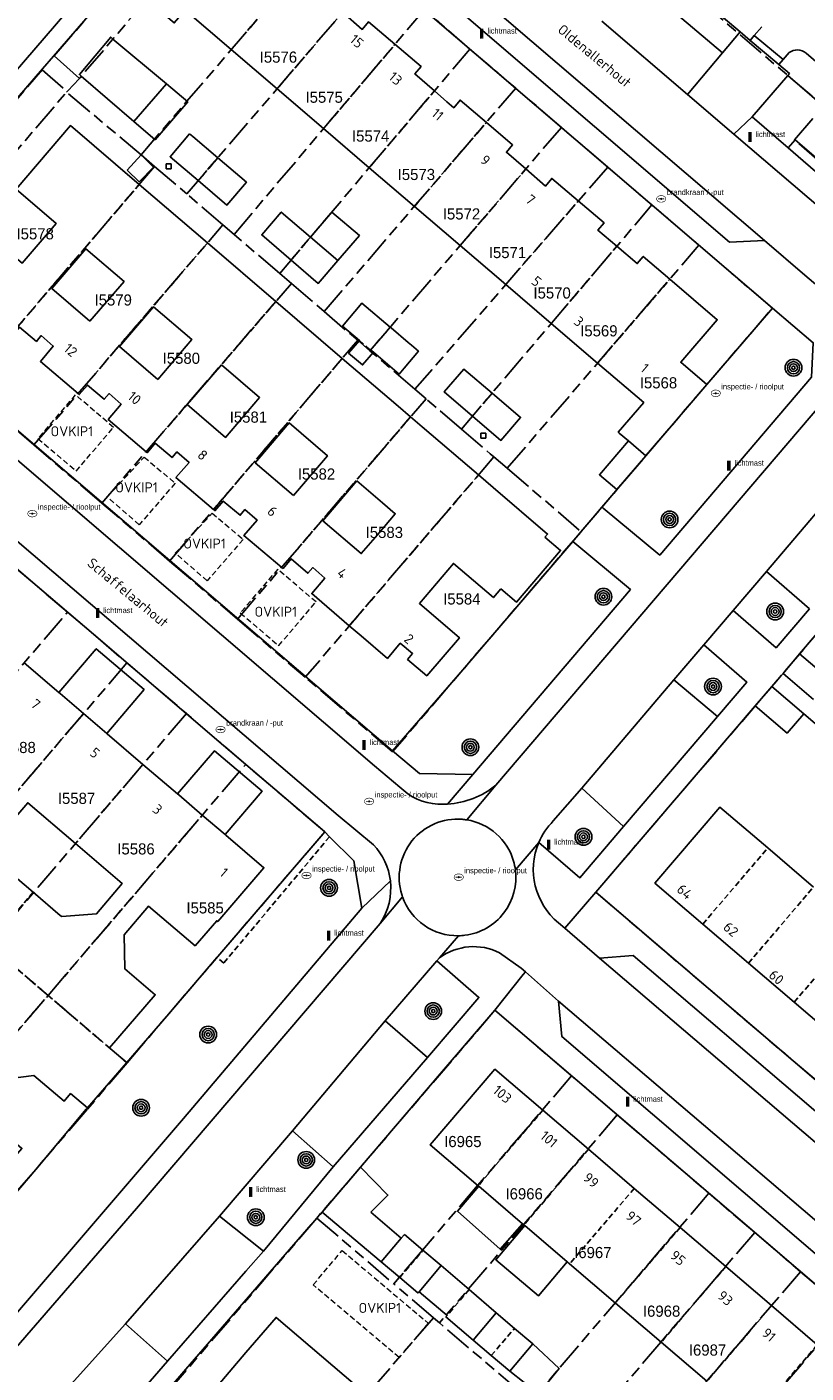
# Model space of a CAD drawing. Extents: x 168491 to 169507, y 481494 to 482503.
# Tile 71 of 108: x 169213 to 169283, y 481786 to 481907. Entities that reach past the tile are written whole.
import ezdxf
from ezdxf.enums import TextEntityAlignment as Align

# ---------------------------------------------------------------- set-up
doc = ezdxf.new("R2010")
doc.units = 0
doc.header["$LTSCALE"] = 0.5
doc.linetypes.add('KAD', pattern=[12, 5, -1, 2, -1, 2, -1])
doc.linetypes.add('STIPPELFIJN', pattern=[1.5, 1, -0.5])
doc.layers.get('0').update_dxf_attribs({"linetype": 'CONTINUOUS'})
for name, color, linetype in [('G01', 3, 'KAD'), ('G_BTD', 3, 'CONTINUOUS'), ('G_GBIP1', 7, 'CONTINUOUS'), ('G_PNDMV', 1, 'CONTINUOUS'), ('G_WGD', 2, 'CONTINUOUS'), ('NAR', 7, 'CONTINUOUS'), ('ORL', 7, 'CONTINUOUS'), ('OVKIP1', 7, 'CONTINUOUS'), ('PPAL', 7, 'CONTINUOUS'), ('PPUT', 7, 'CONTINUOUS'), ('PVGO', 7, 'CONTINUOUS'), ('Q23', 4, 'CONTINUOUS'), ('Z01', 2, 'CONTINUOUS')]:
    doc.layers.add(name, color=color, linetype=linetype)
doc.layers.add('OBWVM', color=7, linetype='CONTINUOUS', lineweight=70)
doc.styles.add('ISO', font='isocpeur.ttf', dxfattribs={"height": 1})

# ---------------------------------------------------------------- blocks, each defined once
blk = doc.blocks.new('BOOM')
at = {"color": 0}
for radius in [0.75, 0.55, 0.35, 0.15]:
    blk.add_circle((0, 0), radius, dxfattribs=at)
blk = doc.blocks.new('PAAL')
at = {"linetype": 'ByBlock', "lineweight": -2}
h = blk.add_hatch(color=0, dxfattribs=at)
h.dxf.hatch_style = 1
h.paths.add_polyline_path([(0.15, 0.8), (-0.15, 0.8), (-0.15, -0.1), (0, -0.1, -0.414214), (-0.1, 0, -1), (0.1, 0, -0.414214), (0, -0.1), (0.15, -0.1)])
at = {"linetype": 'ByBlock', "lineweight": -2, "true_color": 0x681648}
h = blk.add_hatch(color=219, dxfattribs=at)
h.dxf.hatch_style = 1
h.paths.add_polyline_path([(-0.1, 0, 1), (0.1, 0, 1)])
at = {"color": 0, "linetype": 'ByBlock', "lineweight": -2}
blk.add_attdef('PAAL', (0.5, 0.35), '', height=0.5, dxfattribs=at)
blk = doc.blocks.new('put')
at = {"linetype": 'ByBlock', "lineweight": -2}
h = blk.add_hatch(color=0, dxfattribs=at)
h.dxf.hatch_style = 1
edge = h.paths.add_edge_path()
edge.add_spline(control_points=[(0.44, 0), (0.44, 0.04), (0.43, 0.09), (0.36, 0.2), (0.28, 0.26), (0.09, 0.32), (-0.02, 0.33), (-0.22, 0.29), (-0.31, 0.24), (-0.42, 0.12), (-0.44, 0.06), (-0.44, -0.06), (-0.42, -0.12), (-0.33, -0.22), (-0.28, -0.26), (-0.1, -0.33), (0.04, -0.33), (0.27, -0.27), (0.37, -0.2), (0.43, -0.08), (0.44, -0.04), (0.44, 0)], knot_values=[0, 0, 0, 0, 0.380029, 0.380029, 1.118666, 1.118666, 1.857303, 1.857303, 2.59594, 2.59594, 3.13294, 3.13294, 3.66994, 3.66994, 4.20694, 4.20694, 5.079565, 5.079565, 5.952189, 5.952189, 6.283185, 6.283185, 6.283185, 6.283185], degree=3, periodic=0)
edge = h.paths.add_edge_path(flags=16)
edge.add_ellipse((0, 0), major_axis=(0.392, 0), ratio=0.689655, start_angle=0, end_angle=360)
h = blk.add_hatch(color=0, dxfattribs=at)
h.dxf.hatch_style = 1
h.paths.add_polyline_path([(-0.1, 0, -0.096396), (-0.09, 0.04), (-0.25, 0.04, 1), (-0.25, -0.04), (-0.09, -0.04, -0.096396)])
at = {"linetype": 'ByBlock', "lineweight": -2, "true_color": 0x681648}
h = blk.add_hatch(color=219, dxfattribs=at)
h.dxf.hatch_style = 1
h.paths.add_polyline_path([(0.1, 0, 1), (-0.1, 0, 1)])
at = {"linetype": 'ByBlock', "lineweight": -2}
h = blk.add_hatch(color=0, dxfattribs=at)
h.dxf.hatch_style = 1
h.paths.add_polyline_path([(0.25, 0.04), (0.09, 0.04, -0.096396), (0.1, 0, -0.096396), (0.09, -0.04), (0.25, -0.04, 1)])
at = {"color": 0, "linetype": 'ByBlock', "lineweight": -2}
blk.add_attdef('PUT', (0.5, 0.35), '', height=0.5, dxfattribs=at)
blk = doc.blocks.new('Q23')
for p, q in [((0.22, 0.22), (-0.23, 0.22)), ((-0.23, 0.22), (-0.23, -0.23)), ((0.22, -0.23), (0.22, 0.22)), ((-0.23, -0.23), (0.22, -0.23))]:
    blk.add_line(p, q)

msp = doc.modelspace()

# ---------------------------------------------------------------- linework, layer by layer
at = {"layer": 'G01'}
for p, q in [((169222.947, 481895.338), (169240.112, 481915.356)), ((169244.212, 481911.842), (169227.048, 481891.825)), ((169231.279, 481888.2), (169248.312, 481908.328)), ((169252.412, 481904.814), (169248.312, 481908.328)), ((169235.366, 481884.698), (169252.412, 481904.814)), ((169252.412, 481904.814), (169256.513, 481901.3)), ((169216.325, 481901.007), (169216.264, 481900.942)), ((169222.947, 481895.338), (169216.264, 481900.942)), ((169239.35, 481881.285), (169256.513, 481901.3)), ((169260.613, 481897.786), (169256.513, 481901.3)), ((169260.613, 481897.786), (169243.451, 481877.772)), ((169264.755, 481894.236), (169260.613, 481897.786)), ((169224.165, 481894.294), (169207.276, 481874.527)), ((169224.165, 481894.294), (169222.947, 481895.338)), ((169224.165, 481894.294), (169227.048, 481891.825)), ((169264.755, 481894.236), (169247.484, 481874.316)), ((169264.755, 481894.236), (169268.719, 481890.839)), ((169230.286, 481889.051), (169227.048, 481891.825)), ((169251.653, 481870.745), (169268.719, 481890.839)), ((169272.927, 481887.233), (169268.719, 481890.839)), ((169213.352, 481869.324), (169230.286, 481889.051)), ((169231.279, 481888.2), (169230.286, 481889.051)), ((169235.366, 481884.698), (169231.279, 481888.2)), ((169255.754, 481867.232), (169272.927, 481887.233)), ((169235.366, 481884.698), (169236.416, 481883.798)), ((169219.428, 481864.12), (169236.416, 481883.798)), ((169236.416, 481883.798), (169239.35, 481881.285)), ((169239.35, 481881.285), (169242.357, 481878.709)), ((169225.505, 481858.916), (169242.357, 481878.709)), ((169243.451, 481877.772), (169242.357, 481878.709)), ((169247.484, 481874.316), (169243.451, 481877.772)), ((169207.276, 481874.527), (169213.352, 481869.324)), ((169247.484, 481874.316), (169248.478, 481873.465)), ((169231.581, 481853.712), (169248.478, 481873.465)), ((169251.653, 481870.745), (169248.478, 481873.465)), ((169219.428, 481864.12), (169213.352, 481869.324)), ((169254.562, 481868.253), (169237.657, 481848.509)), ((169254.562, 481868.253), (169255.754, 481867.232)), ((169255.754, 481867.232), (169262.37, 481861.564)), ((169225.505, 481858.916), (169219.428, 481864.12)), ((169225.505, 481858.916), (169231.581, 481853.712)), ((169198.658, 481833.634), (169216.362, 481854.341)), ((169231.581, 481853.712), (169237.657, 481848.509)), ((169221.681, 481849.791), (169203.978, 481829.085)), ((169227.005, 481845.246), (169209.318, 481824.519)), ((169214.619, 481819.987), (169232.324, 481840.697)), ((169209.318, 481824.519), (169214.619, 481819.987)), ((169196.942, 481799.31), (169214.619, 481819.987)), ((169221.697, 481813.938), (169214.619, 481819.987)), ((169265.615, 481809.274), (169261.517, 481812.78)), ((169265.615, 481809.274), (169249.686, 481790.636)), ((169265.615, 481809.274), (169273.816, 481802.257)), ((169273.816, 481802.257), (169257.897, 481783.619)), ((169277.925, 481798.741), (169273.816, 481802.257)), ((169238.695, 481800.027), (169245.581, 481794.143)), ((169277.925, 481798.741), (169282.035, 481795.225)), ((169249.142, 481791.101), (169245.581, 481794.143)), ((169282.035, 481795.225), (169266.083, 481776.625)), ((169282.035, 481795.225), (169286.178, 481791.68)), ((169249.142, 481791.101), (169231.037, 481770.115)), ((169249.686, 481790.636), (169249.142, 481791.101)), ((169256.858, 481784.507), (169249.686, 481790.636))]:
    msp.add_line(p, q, dxfattribs=at)
for points in [[(169220.375, 481954.196), (169231.013, 481945.098), (169283.191, 481900.475), (169284.1, 481899.697)], [(169217.418, 481902.169), (169216.862, 481902.674), (169215.17, 481904.213), (169231.267, 481922.943), (169233.498, 481921.043), (169233.489, 481921.032)], [(169233.489, 481921.032), (169233.4, 481920.927), (169227.626, 481914.13), (169223.457, 481909.266), (169217.478, 481902.24), (169217.418, 481902.169)], [(169199.414, 481881.26), (169197.196, 481883.159), (169214.073, 481902.938), (169216.325, 481901.007)], [(169216.325, 481901.007), (169216.381, 481901.066), (169217.403, 481902.151), (169217.418, 481902.169)], [(169199.414, 481881.26), (169205.743, 481888.604), (169216.264, 481900.942)], [(169286.395, 481897.734), (169283.75, 481894.718), (169281.496, 481896.684), (169284.1, 481899.697)], [(169262.37, 481861.564), (169268.605, 481868.863), (169273.636, 481874.746), (169279.512, 481881.59), (169272.927, 481887.233)], [(169251.653, 481870.745), (169254.229, 481868.539), (169254.562, 481868.253)], [(169262.37, 481861.564), (169262.311, 481861.495), (169245.48, 481841.809), (169237.657, 481848.509)], [(169216.362, 481854.341), (169213.628, 481856.675), (169211.037, 481858.885)], [(169216.362, 481854.341), (169219.096, 481852.007), (169221.681, 481849.791)], [(169221.681, 481849.791), (169224.274, 481847.587), (169227.005, 481845.246)], [(169232.324, 481840.697), (169229.736, 481842.906), (169227.005, 481845.246)], [(169221.697, 481813.938), (169225.256, 481818.131), (169229.828, 481823.478), (169239.407, 481834.645), (169234.92, 481838.48), (169232.324, 481840.697)], [(169261.517, 481812.78), (169254.654, 481818.652), (169238.695, 481800.027)], [(169221.697, 481813.938), (169218.091, 481809.738), (169213.512, 481804.4), (169204.017, 481793.265), (169199.534, 481797.109), (169196.942, 481799.31)], [(169261.517, 481812.78), (169253.104, 481802.942), (169248.154, 481797.16), (169245.581, 481794.143)], [(169238.695, 481800.027), (169220.66, 481778.979), (169231.037, 481770.115)], [(169277.925, 481798.741), (169269.507, 481788.904), (169264.573, 481783.118), (169262.017, 481780.099)], [(169286.178, 481791.68), (169277.71, 481781.756), (169272.809, 481776.092), (169270.15, 481773.065)]]:
    msp.add_lwpolyline(points, dxfattribs=at)
msp.add_lwpolyline([(169296.222, 481867.29), (169338.781, 481830.894), (169306.257, 481792.865), (169263.681, 481829.241), (169272.866, 481839.963), (169287.057, 481856.574)], close=True, dxfattribs=at)
at = {"layer": 'G_BTD', "linetype": 'Continuous', "lineweight": 25, "transparency": 33554687}
for points in [[(169273.636, 481874.746), (169279.512, 481881.59)], [(169268.167, 481868.352), (169264.238, 481863.755)], [(169261.622, 481860.688), (169251.791, 481849.179), (169245.485, 481841.906)], [(169239.407, 481834.645), (169229.828, 481823.478), (169229.747, 481823.383)], [(169229.747, 481823.383), (169225.256, 481818.131), (169221.652, 481813.958)], [(169204.017, 481793.265), (169213.512, 481804.4), (169218.043, 481809.779), (169218.148, 481809.9)]]:
    msp.add_lwpolyline(points, dxfattribs=at)
at = {"layer": 'G_BTD', "linetype": 'STIPPELFIJN', "lineweight": -3, "transparency": 33554687}
msp.add_lwpolyline([(169239.837, 481834.217), (169230.353, 481822.884), (169229.747, 481823.383)], dxfattribs=at)
at = {"layer": 'G_GBIP1', "linetype": 'Continuous', "lineweight": 25, "transparency": 33554687}
for points in [[(169220.432, 481905.71), (169220.229, 481905.879), (169217.426, 481902.525), (169217.596, 481902.378)], [(169225.23, 481901.7), (169220.432, 481905.71)], [(169217.596, 481902.378), (169222.309, 481898.314)], [(169240.581, 481885.858), (169242.504, 481888.099), (169240.053, 481890.201), (169238.13, 481887.96)], [(169268.167, 481868.352), (169265.561, 481865.328), (169264.017, 481866.659), (169266.623, 481869.683)], [(169219.868, 481843.472), (169223.221, 481847.395), (169218.931, 481851.061), (169215.578, 481847.139)], [(169230.477, 481834.407), (169233.789, 481838.282), (169229.535, 481841.918), (169226.222, 481838.043)], [(169242.617, 481804.606), (169239.16, 481800.559), (169244.471, 481796.106)], [(169243.521, 481800.571), (169245.065, 481802.088), (169242.617, 481804.606)], [(169257.13, 481799.521), (169255.128, 481797.234), (169251.288, 481800.647), (169253.199, 481802.882)], [(169246.266, 481798.226), (169243.521, 481800.571)], [(169261.123, 481796.109), (169258.556, 481793.063), (169254.729, 481796.289), (169257.319, 481799.36)], [(169249.834, 481795.77), (169252.335, 481793.618)], [(169250.369, 481791.298), (169247.852, 481793.428)], [(169254.764, 481791.527), (169252.335, 481793.618)], [(169250.369, 481791.298), (169250.262, 481791.172), (169252.695, 481789.086)], [(169258.049, 481788.745), (169260.397, 481786.563), (169258.568, 481784.275), (169255.981, 481786.303)]]:
    msp.add_lwpolyline(points, dxfattribs=at)
at = {"layer": 'G_GBIP1', "linetype": 'STIPPELFIJN', "lineweight": -3, "transparency": 33554687}
msp.add_lwpolyline([(169252.335, 481793.618), (169250.369, 481791.298)], dxfattribs=at)
at = {"layer": 'G_PNDMV', "linetype": 'STIPPELFIJN', "lineweight": -3, "transparency": 33554687}
for points in [[(169231.028, 481904.762), (169237.474, 481912.279)], [(169241.007, 481908.104), (169235.13, 481901.25)], [(169239.301, 481897.68), (169245.697, 481905.238)], [(169249.235, 481901.064), (169243.396, 481894.174)], [(169247.436, 481890.715), (169253.883, 481898.233)], [(169229.823, 481895.062), (169228.069, 481893.016)], [(169257.42, 481894.062), (169251.538, 481887.203)], [(169222.778, 481892.671), (169211.22, 481879.143)], [(169255.624, 481883.705), (169262.119, 481891.196)], [(169217.304, 481873.927), (169228.897, 481887.433)], [(169238.13, 481887.96), (169236.385, 481885.9)], [(169265.576, 481887.138), (169259.698, 481880.218)], [(169263.851, 481876.662), (169270.322, 481884.184)], [(169235.025, 481882.186), (169230.14, 481876.508)], [(169245.267, 481879.89), (169243.512, 481877.843)], [(169242.508, 481878.7), (169243.512, 481877.843)], [(169243.512, 481877.843), (169243.758, 481877.633)], [(169230.14, 481876.508), (169223.393, 481868.713)], [(169229.439, 481863.537), (169240.978, 481877.089)], [(169254.397, 481873.976), (169252.649, 481871.917)], [(169247.097, 481871.851), (169235.556, 481858.358)], [(169241.605, 481853.12), (169253.182, 481866.641)], [(169203.979, 481829.086), (169217.794, 481845.245)], [(169223.12, 481840.694), (169217.067, 481833.599)], [(169214.62, 481819.989), (169228.437, 481836.15)], [(169273.27, 481826.386), (169279.103, 481833.207)], [(169213.286, 481829.243), (169209.278, 481824.556)], [(169277.368, 481822.882), (169283.199, 481829.702)], [(169281.465, 481819.378), (169287.296, 481826.197)], [(169214.62, 481819.989), (169211.706, 481822.48), (169209.278, 481824.556)], [(169200.816, 481803.842), (169214.62, 481819.989)], [(169214.62, 481819.989), (169220.132, 481815.276)], [(169258.941, 481809.705), (169253.146, 481802.927)], [(169263.04, 481806.2), (169257.245, 481799.423)], [(169267.139, 481802.696), (169261.345, 481795.919)], [(169271.238, 481799.191), (169265.444, 481792.415)], [(169246.119, 481794.708), (169248.207, 481797.15)], [(169275.337, 481795.686), (169269.544, 481788.911)], [(169279.436, 481792.181), (169273.643, 481785.406)], [(169254.324, 481787.707), (169256.403, 481790.139)], [(169283.535, 481788.677), (169277.743, 481781.902)]]:
    msp.add_lwpolyline(points, dxfattribs=at)
at = {"layer": 'G_PNDMV', "linetype": 'Continuous', "lineweight": 25, "transparency": 33554687}
for points in [[(169231.028, 481904.762), (169226.901, 481908.295), (169225.926, 481907.155), (169223.457, 481909.266)], [(169245.697, 481905.238), (169243.334, 481907.258), (169242.76, 481906.571), (169241.007, 481908.104)], [(169249.235, 481901.064), (169247.487, 481902.591), (169248.039, 481903.237), (169245.697, 481905.238)], [(169231.028, 481904.762), (169235.13, 481901.25)], [(169225.23, 481901.7), (169222.309, 481898.314)], [(169222.309, 481898.314), (169224.203, 481896.681), (169227.124, 481900.068), (169225.23, 481901.7)], [(169235.13, 481901.25), (169239.301, 481897.68)], [(169253.883, 481898.233), (169251.536, 481900.242), (169250.965, 481899.553), (169250.356, 481900.085), (169249.235, 481901.064)], [(169211.748, 481892.248), (169216.612, 481897.95), (169222.778, 481892.671)], [(169257.42, 481894.062), (169255.686, 481895.57), (169256.239, 481896.216), (169253.883, 481898.233)], [(169227.298, 481897.212), (169225.55, 481895.161), (169228.069, 481893.016)], [(169229.823, 481895.062), (169227.574, 481896.977), (169227.298, 481897.212)], [(169239.301, 481897.68), (169243.396, 481894.174)], [(169221.7, 481893.956), (169222.768, 481892.916), (169224.056, 481894.238), (169222.948, 481895.317), (169221.7, 481893.956)], [(169228.069, 481893.016), (169230.639, 481890.828), (169232.386, 481892.88), (169229.823, 481895.062)], [(169243.396, 481894.174), (169247.436, 481890.715)], [(169262.119, 481891.196), (169259.737, 481893.224), (169259.175, 481892.536), (169257.42, 481894.062)], [(169208.654, 481888.675), (169212.295, 481885.617), (169215.339, 481889.185), (169211.748, 481892.248)], [(169222.778, 481892.671), (169228.897, 481887.433)], [(169247.436, 481890.715), (169248.68, 481889.65), (169251.538, 481887.203)], [(169265.576, 481887.138), (169263.885, 481888.577), (169264.436, 481889.224), (169262.119, 481891.196)], [(169238.13, 481887.96), (169235.512, 481890.206), (169233.754, 481888.157), (169236.385, 481885.9)], [(169228.897, 481887.433), (169235.025, 481882.186)], [(169240.581, 481885.858), (169238.13, 481887.96)], [(169251.538, 481887.203), (169255.624, 481883.705)], [(169270.322, 481884.184), (169267.939, 481886.227), (169267.403, 481885.582), (169265.576, 481887.138)], [(169218.372, 481880.41), (169214.94, 481883.351), (169217.988, 481886.916), (169221.421, 481883.976), (169218.372, 481880.41)], [(169236.385, 481885.9), (169238.823, 481883.809), (169240.581, 481885.858)], [(169255.624, 481883.705), (169259.698, 481880.218)], [(169270.322, 481884.184), (169274.566, 481880.547), (169271.305, 481876.744), (169273.636, 481874.746)], [(169224.448, 481875.206), (169221.015, 481878.146), (169224.064, 481881.712), (169227.497, 481878.772), (169224.448, 481875.206)], [(169235.025, 481882.186), (169240.978, 481877.089)], [(169245.267, 481879.89), (169242.742, 481882.044), (169241.002, 481879.985), (169242.508, 481878.7)], [(169217.304, 481873.927), (169213.929, 481876.816), (169215.082, 481878.188), (169214.003, 481879.124), (169213.572, 481878.612), (169212.06, 481879.886), (169211.339, 481879.042), (169211.22, 481879.143)], [(169243.758, 481877.633), (169246.063, 481875.667), (169246.521, 481876.21), (169247.801, 481877.728), (169247.166, 481878.27), (169246.89, 481878.506), (169245.346, 481879.823), (169245.267, 481879.89)], [(169259.698, 481880.218), (169263.851, 481876.662)], [(169242.508, 481878.7), (169241.538, 481877.564), (169242.788, 481876.497), (169243.758, 481877.633)], [(169230.14, 481876.508), (169233.573, 481873.567), (169230.523, 481870.001), (169227.09, 481872.941), (169230.14, 481876.508)], [(169240.978, 481877.089), (169245.975, 481872.812), (169247.097, 481871.851)], [(169266.623, 481869.683), (169265.795, 481870.397), (169265.705, 481870.474), (169267.988, 481873.12), (169263.851, 481876.662)], [(169252.649, 481871.917), (169250.118, 481874.084), (169251.877, 481876.134), (169254.397, 481873.976)], [(169223.393, 481868.713), (169220.004, 481871.615), (169221.161, 481872.986), (169220.083, 481873.932), (169219.652, 481873.419), (169218.136, 481874.692), (169217.408, 481873.838), (169217.304, 481873.927)], [(169254.397, 481873.976), (169256.952, 481871.789), (169255.193, 481869.739), (169252.649, 481871.917)], [(169273.636, 481874.746), (169268.167, 481868.352)], [(169247.097, 481871.851), (169248.133, 481870.964), (169253.182, 481866.641)], [(169236.598, 481864.796), (169233.166, 481867.737), (169236.216, 481871.304), (169239.649, 481868.363), (169236.598, 481864.796)], [(169229.439, 481863.537), (169226.078, 481866.414), (169227.243, 481867.761), (169226.165, 481868.707), (169225.734, 481868.194), (169224.222, 481869.488), (169223.488, 481868.631), (169223.393, 481868.713)], [(169268.167, 481868.352), (169266.623, 481869.683)], [(169259.133, 481861.072), (169259.367, 481861.346), (169254.488, 481865.523), (169253.182, 481866.641)], [(169242.292, 481866.1), (169239.241, 481862.532), (169242.674, 481859.591), (169244.123, 481861.286), (169245.725, 481863.159), (169244.582, 481864.139), (169242.292, 481866.1)], [(169235.556, 481858.358), (169232.158, 481861.208), (169233.338, 481862.596), (169232.26, 481863.542), (169231.829, 481863.029), (169230.313, 481864.302), (169229.567, 481863.427), (169229.439, 481863.537)], [(169255.19, 481856.444), (169256.595, 481855.248), (169260.538, 481859.875), (169259.133, 481861.072)], [(169241.605, 481853.12), (169238.235, 481856.006), (169239.41, 481857.394), (169238.334, 481858.343), (169237.902, 481857.831), (169236.389, 481859.108), (169235.667, 481858.265), (169235.556, 481858.358)], [(169241.605, 481853.12), (169242.666, 481852.212), (169245.019, 481850.197), (169246.173, 481851.547), (169247.272, 481850.627), (169246.83, 481850.11), (169248.547, 481848.641), (169251.472, 481852.05), (169247.889, 481855.123), (169250.927, 481858.704), (169254.513, 481855.649), (169255.19, 481856.444)], [(169212.473, 481849.793), (169215.578, 481847.139)], [(169280.466, 481848.854), (169281.952, 481850.602)], [(169281.952, 481850.602), (169284.696, 481848.263)], [(169283.208, 481846.517), (169280.466, 481848.854)], [(169279.458, 481847.683), (169277.972, 481845.947)], [(169282.315, 481845.237), (169279.458, 481847.683)], [(169215.578, 481847.139), (169215.695, 481847.039), (169217.794, 481845.245)], [(169217.794, 481845.245), (169219.868, 481843.472)], [(169277.972, 481845.947), (169280.829, 481843.501), (169282.315, 481845.237)], [(169219.868, 481843.472), (169219.925, 481843.424), (169223.12, 481840.694)], [(169223.12, 481840.694), (169226.222, 481838.043)], [(169226.222, 481838.043), (169226.318, 481837.961), (169228.437, 481836.15)], [(169217.067, 481833.599), (169212.799, 481837.252), (169210.489, 481834.551), (169210.733, 481831.426), (169210.857, 481831.319), (169213.286, 481829.243)], [(169273.27, 481826.386), (169268.982, 481830.052), (169274.816, 481836.875), (169279.103, 481833.207)], [(169228.437, 481836.15), (169230.477, 481834.407)], [(169230.477, 481834.407), (169230.529, 481834.362), (169233.957, 481831.432), (169229.823, 481826.606), (169229.722, 481826.688), (169227.781, 481824.44), (169223.616, 481827.995), (169221.421, 481825.425), (169221.507, 481822.359), (169224.212, 481820.044), (169220.132, 481815.276)], [(169217.067, 481833.599), (169221.263, 481830.009), (169218.963, 481827.304), (169215.838, 481827.06), (169215.714, 481827.166), (169213.286, 481829.243)], [(169279.103, 481833.207), (169283.199, 481829.702)], [(169277.368, 481822.882), (169273.27, 481826.386)], [(169281.465, 481819.378), (169277.368, 481822.882)], [(169285.563, 481815.874), (169281.465, 481819.378)], [(169220.132, 481815.276), (169221.652, 481813.958)], [(169221.652, 481813.958), (169218.148, 481809.9)], [(169202.936, 481802.03), (169206.332, 481799.126), (169210.436, 481803.929), (169210.337, 481804.014), (169212.271, 481806.276), (169208.097, 481809.843), (169210.299, 481812.42), (169213.354, 481812.821), (169216.052, 481810.508), (169216.632, 481811.186), (169218.148, 481809.9)], [(169253.146, 481802.927), (169248.857, 481806.593), (169254.652, 481813.372), (169258.941, 481809.705)], [(169258.941, 481809.705), (169263.04, 481806.2)], [(169263.04, 481806.2), (169267.139, 481802.696)], [(169253.199, 481802.882), (169253.146, 481802.927)], [(169257.13, 481799.521), (169253.199, 481802.882)], [(169267.139, 481802.696), (169271.238, 481799.191)], [(169257.245, 481799.423), (169257.13, 481799.521)], [(169257.319, 481799.36), (169257.245, 481799.423)], [(169261.123, 481796.109), (169257.319, 481799.36)], [(169271.238, 481799.191), (169275.337, 481795.686)], [(169246.266, 481798.226), (169244.471, 481796.106)], [(169246.547, 481798.558), (169246.266, 481798.226)], [(169248.207, 481797.15), (169246.547, 481798.558)], [(169249.834, 481795.77), (169248.207, 481797.15)], [(169244.471, 481796.106), (169246.119, 481794.708)], [(169247.852, 481793.428), (169249.834, 481795.77)], [(169261.345, 481795.919), (169261.123, 481796.109)], [(169265.444, 481792.415), (169261.345, 481795.919)], [(169275.337, 481795.686), (169279.436, 481792.181)], [(169246.119, 481794.708), (169247.759, 481793.318), (169247.852, 481793.428)], [(169269.544, 481788.911), (169265.444, 481792.415)], [(169279.436, 481792.181), (169283.535, 481788.677)], [(169231.668, 481777.305), (169231.1, 481776.631), (169230.592, 481777.059), (169229.925, 481777.621), (169229.357, 481776.95), (169229.301, 481776.868), (169224.832, 481779.885), (169227.863, 481784.356), (169228.248, 481784.082), (169228.57, 481784.457), (169229.024, 481784.071), (169232.345, 481787.97), (169235.04, 481791.134), (169243.174, 481784.183)], [(169252.695, 481789.086), (169254.764, 481791.527)], [(169254.764, 481791.527), (169256.403, 481790.139)], [(169256.403, 481790.139), (169258.049, 481788.745)], [(169254.324, 481787.707), (169252.695, 481789.086)], [(169258.049, 481788.745), (169255.981, 481786.303)], [(169273.643, 481785.406), (169269.544, 481788.911)], [(169255.981, 481786.303), (169254.324, 481787.707)]]:
    msp.add_lwpolyline(points, dxfattribs=at)
at = {"layer": 'G_WGD', "linetype": 'Continuous', "lineweight": 25, "transparency": 33554687}
for points in [[(169202.687, 481892.375), (169204.611, 481894.62), (169229.964, 481924.072)], [(169279.512, 481881.59), (169233.489, 481921.032)], [(169276.63, 481906.344), (169262.059, 481918.662)], [(169225.382, 481916.068), (169215.117, 481904.181)], [(169278.563, 481906.807), (169277.875, 481906.017)], [(169277.517, 481905.594), (169276.63, 481906.344)], [(169277.875, 481906.017), (169277.517, 481905.594)], [(169215.117, 481904.181), (169214.128, 481903.037)], [(169281.006, 481904.495), (169280.486, 481903.883)], [(169285.804, 481901.631), (169282.528, 481904.435)], [(169214.128, 481903.037), (169211.884, 481900.438), (169197.087, 481883.297)], [(169280.486, 481903.883), (169280.092, 481903.417)], [(169280.894, 481902.439), (169281.043, 481902.613), (169280.092, 481903.417)], [(169284.124, 481899.677), (169280.894, 481902.439)], [(169280.934, 481895.946), (169281.562, 481896.68), (169283.865, 481894.711), (169285.741, 481896.904), (169285.318, 481897.266)], [(169287.172, 481890.559), (169280.934, 481895.946)], [(169245.485, 481841.906), (169199.414, 481881.26)], [(169283.013, 481875.412), (169283.171, 481878.493), (169279.512, 481881.59)], [(169264.238, 481863.755), (169264.293, 481863.708), (169264.344, 481863.665), (169269.414, 481859.452), (169283.013, 481875.412)], [(169239.407, 481834.645), (169239.381, 481834.667), (169234.92, 481838.48), (169229.736, 481842.906), (169224.274, 481847.587), (169219.096, 481852.007), (169213.628, 481856.675), (169208.44, 481861.102), (169202.974, 481865.773), (169197.801, 481870.191), (169193.359, 481873.99)], [(169296.222, 481867.29), (169287.058, 481856.573), (169281.952, 481850.602)], [(169261.622, 481860.688), (169262.352, 481861.543), (169263.428, 481862.807), (169264.238, 481863.755)], [(169261.622, 481860.688), (169266.798, 481856.368), (169252.658, 481839.803)], [(169275.998, 481854.492), (169278.984, 481857.985)], [(169278.984, 481857.985), (169282.827, 481854.638)], [(169282.827, 481854.638), (169279.837, 481851.147), (169275.998, 481854.492)], [(169270.695, 481848.288), (169273.374, 481851.422)], [(169273.374, 481851.422), (169277.211, 481848.078), (169274.58, 481845)], [(169274.58, 481845), (169270.695, 481848.288)], [(169263.681, 481829.241), (169272.861, 481839.967), (169277.972, 481845.947)], [(169287.706, 481840.628), (169282.315, 481845.237)], [(169252.658, 481839.803), (169247.89, 481839.877), (169245.485, 481841.906)], [(169262.427, 481838.571), (169259.879, 481835.622)], [(169266.162, 481835.129), (169262.427, 481838.571)], [(169239.837, 481834.217), (169239.407, 481834.645)], [(169242.73, 481827.82), (169242.01, 481832.054), (169239.837, 481834.217)], [(169266.162, 481835.129), (169262.26, 481830.538), (169258.58, 481833.686)], [(169263.681, 481829.241), (169306.257, 481792.865)], [(169210.371, 481789.946), (169210.435, 481789.927), (169226.75, 481808.971), (169242.73, 481827.82)], [(169249.461, 481823.09), (169244.809, 481817.716)], [(169248.611, 481814.425), (169253.223, 481819.814), (169249.461, 481823.09)], [(169242.617, 481804.606), (169249.752, 481812.96), (169254.654, 481818.652)], [(169254.654, 481818.652), (169275.822, 481800.556), (169297.151, 481782.292)], [(169244.809, 481817.716), (169248.611, 481814.425)], [(169236.513, 481807.851), (169229.965, 481800.211)], [(169240.15, 481804.629), (169236.513, 481807.851)], [(169220.572, 481779.055), (169226.956, 481786.483), (169238.182, 481799.451), (169238.981, 481800.35), (169242.617, 481804.606)], [(169240.15, 481804.629), (169233.908, 481797.052)], [(169229.965, 481800.211), (169233.908, 481797.052)], [(169221.556, 481790.565), (169215.344, 481783.659)], [(169225.306, 481787.203), (169221.556, 481790.565)], [(169225.306, 481787.203), (169219.295, 481780.24), (169215.344, 481783.659)]]:
    msp.add_lwpolyline(points, dxfattribs=at)
at = {"layer": 'G_WGD', "lineweight": -3, "transparency": 33554687}
for points in [[(169278.811, 481887.649), (169275.679, 481887.492), (169239.585, 481918.455), (169239.394, 481921.428)], [(169239.394, 481921.428), (169278.811, 481887.649)], [(169267.353, 481910.984), (169275.043, 481904.467)], [(169264.239, 481907.3), (169271.913, 481900.733)], [(169276.63, 481906.344), (169275.043, 481904.467)], [(169280.092, 481903.417), (169277.517, 481905.594)], [(169277.875, 481906.017), (169280.486, 481903.883)], [(169271.913, 481900.733), (169275.043, 481904.467)], [(169277.712, 481898.728), (169280.894, 481902.439)], [(169276.06, 481897.184), (169271.913, 481900.733)], [(169246.132, 481838.668), (169243.848, 481840.557), (169198.14, 481879.704), (169174.745, 481899.965)], [(169277.712, 481898.728), (169276.06, 481897.184)], [(169280.934, 481895.946), (169277.712, 481898.728)], [(169288.54, 481886.634), (169285.463, 481889.138), (169276.06, 481897.184)], [(169171.249, 481895.642), (169189.921, 481879.654), (169194.568, 481875.468), (169240.61, 481836.114), (169243.782, 481833.49)], [(169283.974, 481883.245), (169282.427, 481884.532), (169278.811, 481887.649)], [(169254.724, 481838.827), (169285.266, 481874.583)], [(169278.984, 481857.985), (169287.269, 481867.712)], [(169273.374, 481851.422), (169275.998, 481854.492)], [(169279.458, 481847.683), (169279.97, 481848.289), (169280.466, 481848.854)], [(169262.427, 481838.571), (169270.695, 481848.288)], [(169274.58, 481845), (169266.162, 481835.129)], [(169250.399, 481837.136), (169252.658, 481839.803)], [(169254.724, 481838.827), (169252.129, 481835.725)], [(169256.485, 481831.252), (169258.58, 481833.686)], [(169242.73, 481827.82), (169245.281, 481830.257)], [(169260.913, 481826.006), (169263.681, 481829.241)], [(169246.368, 481828.838), (169244.364, 481826.443)], [(169244.364, 481826.443), (169222.553, 481800.9), (169211.768, 481788.418)], [(169260.913, 481826.006), (169260.341, 481826.497)], [(169264.016, 481823.339), (169260.913, 481826.006)], [(169249.69, 481823.355), (169251.395, 481825.337)], [(169249.69, 481823.355), (169249.461, 481823.09)], [(169255.053, 481823.812), (169257.011, 481822.432), (169257.381, 481822.104)], [(169299.619, 481792.932), (169299.359, 481795.957), (169267.03, 481823.581), (169264.016, 481823.339)], [(169264.016, 481823.339), (169299.619, 481792.932)], [(169254.654, 481818.652), (169257.175, 481821.866), (169257.381, 481822.104)], [(169260.347, 481819.478), (169257.381, 481822.104)], [(169296.279, 481788.816), (169292.915, 481788.674), (169285.025, 481795.433), (169260.66, 481816.306), (169260.347, 481819.478)], [(169260.347, 481819.478), (169296.279, 481788.816)], [(169236.513, 481807.851), (169244.809, 481817.716)], [(169248.611, 481814.425), (169240.15, 481804.629)], [(169221.556, 481790.565), (169229.965, 481800.211)], [(169225.306, 481787.203), (169232.348, 481795.266), (169233.908, 481797.052)]]:
    msp.add_lwpolyline(points, dxfattribs=at)
at = {"layer": 'G_WGD', "linetype": 'Continuous', "lineweight": 25, "transparency": 33554687}
for points in [[(169282.528, 481904.435, 0.3508788), (169281.006, 481904.495)], [(169259.879, 481835.622, 0.09552687), (169258.58, 481833.686)]]:
    msp.add_lwpolyline(points, format="xyb", dxfattribs=at)
at = {"layer": 'G_WGD', "lineweight": -3, "transparency": 33554687}
for points in [[(169250.399, 481837.136, 0.15751474), (169254.724, 481838.827)], [(169249.527, 481837.133, -0.18702804), (169246.132, 481838.668)], [(169250.399, 481837.136, -0.02866939), (169249.527, 481837.133)], [(169251.711, 481835.775, 0.52959127), (169246.307, 481829.024)], [(169252.129, 481835.725, 0.01886887), (169251.711, 481835.775)], [(169256.323, 481832.024, 0.2896785), (169252.129, 481835.725)], [(169243.782, 481833.49, -0.16057481), (169245.281, 481830.257)], [(169260.341, 481826.497, -0.33204426), (169258.58, 481833.686)], [(169256.323, 481832.024, -0.03630181), (169256.485, 481831.252)], [(169256.485, 481831.252, -0.41552476), (169251.969, 481825.379)], [(169244.364, 481826.443, 0.1780729), (169245.281, 481830.257)], [(169246.307, 481829.024, 0.01456306), (169246.368, 481828.838)], [(169246.368, 481828.838, 0.32364233), (169251.395, 481825.337)], [(169249.69, 481823.355, -0.28285983), (169255.053, 481823.812)], [(169251.395, 481825.337, 0.02797977), (169251.969, 481825.379)]]:
    msp.add_lwpolyline(points, format="xyb", dxfattribs=at)
at = {"layer": 'OBWVM', "linetype": 'STIPPELFIJN', "lineweight": 13, "transparency": 33554687}
for points in [[(169220.476, 481870.905), (169217.056, 481873.826), (169213.709, 481869.909), (169217.13, 481866.987), (169220.476, 481870.905)], [(169225.997, 481865.901), (169222.783, 481862.182), (169219.916, 481864.66), (169223.227, 481868.246), (169225.997, 481865.901)], [(169232.093, 481860.867), (169228.879, 481857.148), (169226.012, 481859.626), (169229.323, 481863.212), (169232.093, 481860.867)], [(169235.187, 481858.19), (169231.84, 481854.272), (169235.275, 481851.337), (169238.622, 481855.255), (169235.187, 481858.19)], [(169238.36, 481794.039), (169240.962, 481797.124), (169248.677, 481790.616), (169246.076, 481787.532), (169238.36, 481794.039)]]:
    msp.add_lwpolyline(points, dxfattribs=at)

# ---------------------------------------------------------------- block references
at = {"layer": 'PPAL', "linetype": 'Continuous', "lineweight": 13, "transparency": 33554687}
for p in [(169253.475, 481905.849), (169277.505, 481896.572), (169275.608, 481867.117), (169219.048, 481853.906), (169242.934, 481842.079), (169259.467, 481833.147), (169239.76, 481824.991), (169266.547, 481810.104), (169232.762, 481802.021)]:
    msp.add_blockref('PAAL', p, dxfattribs=at).add_auto_attribs({'PAAL': 'lichtmast'})
at = {"layer": 'PPUT', "linetype": 'Continuous', "lineweight": 13, "transparency": 33554687}
for p, values in [((169269.55, 481891.38), {'PUT': 'brandkraan / -put'}), ((169274.434, 481873.957), {'PUT': 'inspectie- / rioolput'}), ((169213.207, 481863.171), {'PUT': 'inspectie- / rioolput'}), ((169230.07, 481843.82), {'PUT': 'brandkraan / -put'}), ((169243.381, 481837.38), {'PUT': 'inspectie- / rioolput'}), ((169237.771, 481830.739), {'PUT': 'inspectie- / rioolput'}), ((169251.405, 481830.588), {'PUT': 'inspectie- / rioolput'})]:
    msp.add_blockref('put', p, dxfattribs=at).add_auto_attribs(values)
at = {"layer": 'PVGO', "linetype": 'Continuous', "lineweight": 0, "transparency": 33554687}
for p in [(169281.4, 481876.251), (169270.304, 481862.651), (169264.375, 481855.726), (169279.759, 481854.4), (169274.193, 481847.672), (169252.452, 481842.233), (169262.585, 481834.202), (169239.789, 481829.63), (169249.124, 481818.585), (169228.961, 481816.481), (169222.954, 481809.919), (169237.746, 481805.245), (169233.229, 481800.104)]:
    msp.add_blockref('BOOM', p, dxfattribs=at)
at = {"layer": 'Q23'}
for p in [(169225.427, 481894.293), (169253.622, 481870.159)]:
    msp.add_blockref('Q23', p, dxfattribs=at)

# ---------------------------------------------------------------- texts
at = {"layer": 'NAR', "linetype": 'Continuous', "lineweight": 25, "transparency": 33554687, "style": 'ISO'}
for s, rotation, p in [('15', 319.4, (169242.274, 481905.511)), ('13', 319.4, (169245.746, 481902.17)), ('11', 319.7, (169249.519, 481898.952)), ('9', 319.4, (169253.798, 481894.85)), ('7', 319.4, (169257.838, 481891.317)), ('5', 319.1, (169258.38, 481883.989)), ('3', 319.6, (169262.167, 481880.392)), ('12', 319.4, (169216.642, 481877.823)), ('1', 319.4, (169268.073, 481876.232)), ('10', 319.4, (169222.36, 481873.534)), ('8', 319.4, (169228.462, 481868.423)), ('6', 319.4, (169234.712, 481863.376)), ('4', 319.4, (169240.962, 481857.823)), ('2', 319.4, (169246.948, 481851.946)), ('7', 319.5, (169213.506, 481846.092)), ('5', 319.4, (169218.815, 481841.728)), ('3', 319.5, (169224.422, 481836.669)), ('1', 319.2, (169230.37, 481831.021)), ('64', 319.4, (169271.655, 481829.277)), ('62', 319.4, (169275.794, 481825.911)), ('60', 319.4, (169279.872, 481821.617)), ('103', 319.5, (169255.322, 481811.129)), ('101', 319.5, (169259.496, 481807.105)), ('99', 319.5, (169263.269, 481803.423)), ('97', 319.5, (169267.065, 481800.001)), ('95', 319.5, (169271.051, 481796.457)), ('93', 319.5, (169275.293, 481792.85)), ('91', 319.5, (169279.198, 481789.566))]:
    msp.add_text(s, height=0.9, rotation=rotation, dxfattribs=at).set_placement(p, align=Align.MIDDLE_CENTER)
at = {"layer": 'ORL', "linetype": 'Continuous', "lineweight": 25, "transparency": 33554687, "style": 'ISO'}
for s, p in [('Oldenallerhout', (169263.581, 481904.207)), ('Schaffelaarhout', (169221.773, 481856.098))]:
    msp.add_text(s, height=0.9, rotation=320.5, dxfattribs=at).set_placement(p, align=Align.MIDDLE_CENTER)
at = {"layer": 'OVKIP1', "linetype": 'Continuous', "lineweight": 70, "transparency": 33554687, "style": 'ISO'}
for p in [(169216.748, 481870.555), (169222.544, 481865.526), (169228.64, 481860.492), (169235.021, 481854.379), (169244.342, 481791.981)]:
    msp.add_text('OVKIP1', height=0.9, dxfattribs=at).set_placement(p, align=Align.MIDDLE_CENTER)
at = {"layer": 'Z01', "ltscale": 0.5}
for s, p in [('I5576', (169233.5795, 481903.5899)), ('I5575', (169237.68, 481899.9942)), ('I5574', (169241.8455, 481896.5155)), ('I5573', (169245.9395, 481893.0726)), ('I5572', (169249.9815, 481889.5354)), ('I5578', (169211.7895, 481887.7522)), ('I5571', (169254.103, 481886.0722)), ('I5570', (169258.1015, 481882.4498)), ('I5579', (169218.781, 481881.8205)), ('I5569', (169262.29, 481879.0568)), ('I5580', (169224.884, 481876.599)), ('I5568', (169267.633, 481874.3962)), ('I5581', (169230.8925, 481871.3218)), ('I5582', (169236.9915, 481866.2221)), ('I5583', (169243.0715, 481860.9887)), ('I5584', (169250.0135, 481855.0261)), ('I5588', (169210.1695, 481841.7124)), ('I5587', (169215.4915, 481837.1526)), ('I5586', (169220.821, 481832.6204)), ('I5585', (169227.013, 481827.3352)), ('I6965', (169250.106, 481806.3922)), ('I6966', (169255.598, 481801.7059)), ('I6967', (169261.751, 481796.4421)), ('I6968', (169267.911, 481791.1879)), ('I6987', (169272.026, 481787.7011))]:
    msp.add_text(s, height=1, dxfattribs=at).set_placement(p)

doc.saveas('drawing.dxf')
